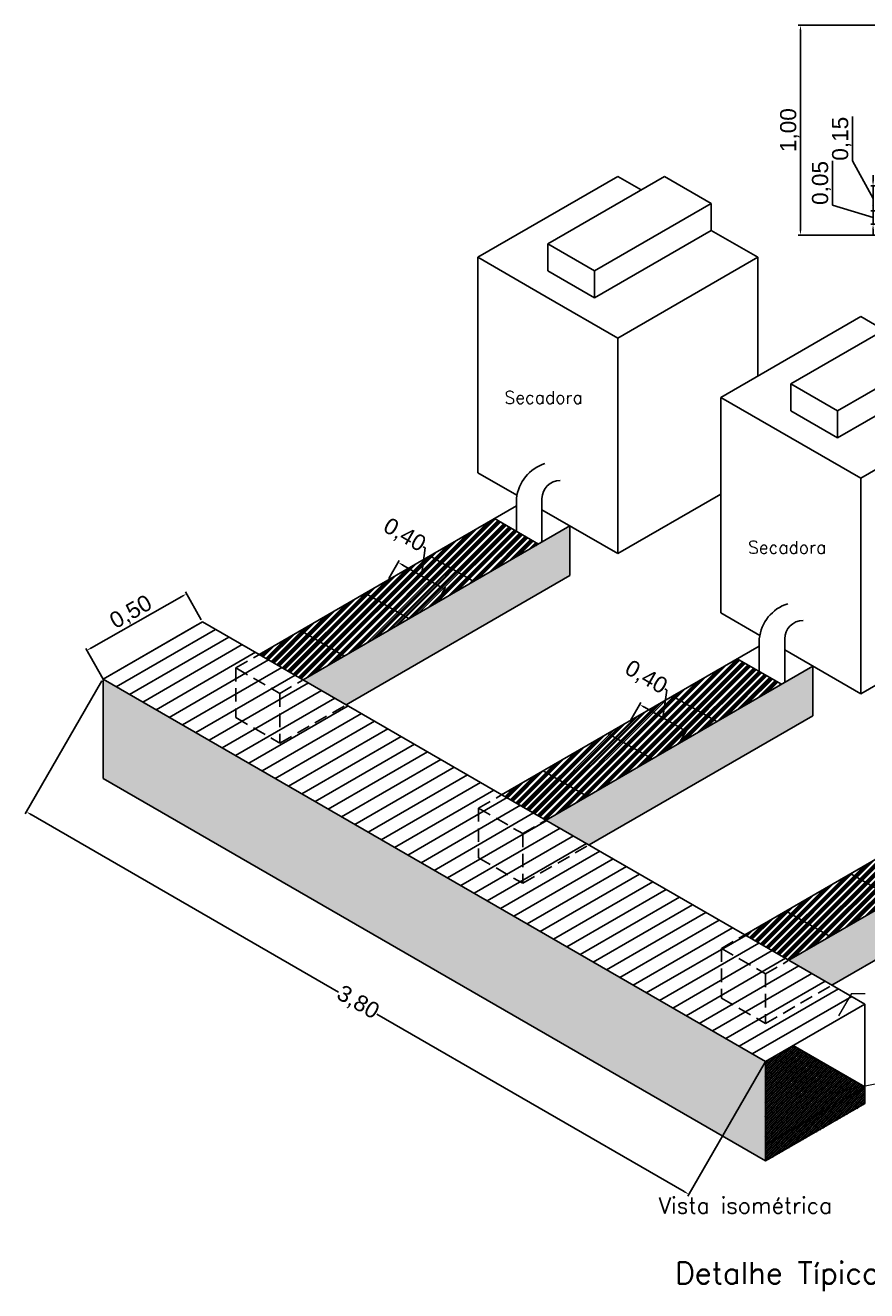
# Model space of a CAD drawing. Header units: metres. Extents: x -44 to 208, y -13 to 238.
# Tile 150 of 154: x 177 to 192, y 83 to 106. Entities that reach past the tile are written whole.
import ezdxf
from ezdxf.enums import TextEntityAlignment as Align

# ---------------------------------------------------------------- set-up
doc = ezdxf.new("R2010")
doc.units = ezdxf.units.M
doc.header["$MEASUREMENT"] = 0
doc.linetypes.add('HIDDEN', pattern=[0.375, 0.25, -0.125])
for name, color, linetype in [('HTC-PIS', 8, 'Continuous'), ('PRJ-GER', 1, 'HIDDEN'), ('TXT-ESP', 40, 'Continuous'), ('V_PB_Grelha', 1, 'Continuous'), ('VIS-V05', 31, 'Continuous')]:
    doc.layers.add(name, color=color, linetype=linetype)
doc.layers.add('V_Unifilar_Água_Fria', color=4, linetype='Continuous', lineweight=30)
doc.styles.add('ROMANS', font='romans__.ttf')
doc.styles.add('Texto Cota', font='arial.ttf')
doc.dimstyles.new('ARQ-1-25', dxfattribs={"dimtxt": 0.06, "dimasz": 0.02, "dimexe": 0.04, "dimexo": 0.04, "dimgap": 0.02, "dimtad": 1, "dimdec": 0, "dimlfac": 100, "dimzin": 4, "dimdsep": 46, "dimtxsty": 'Texto Cota', "dimblk1": 'DOT', "dimblk2": 'DOT', "dimsah": 1, "dimcen": 0.05, "dimclrd": 161, "dimclre": 161, "dimclrt": 40, "dimaunit": 1, "dimazin": 3, "dimtfac": 1.799999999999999, "dimtdec": 0, "dimtmove": 1, "dimatfit": 1, "dimldrblk": 'DOT', "dimfxl": 1, "dimtolj": 1, "dimtzin": 4, "dimarcsym": 0})

# ---------------------------------------------------------------- blocks, each defined once
blk = doc.blocks.new('*D4473')
at = {"layer": 'Defpoints', "color": 0, "transparency": 16777216}
for p in [(192.7620859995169, 102.9637722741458), (192.4952290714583, 102.7137722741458), (192.7620859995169, 102.7137722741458)]:
    blk.add_point(p, dxfattribs=at)
at = {"layer": 'TXT-ESP', "lineweight": -2, "transparency": 16777216}
for p, q in [((191.7397289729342, 103.068911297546), (191.7397289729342, 103.890425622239)), ((192.4952290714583, 103.0637722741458), (192.4952290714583, 103.1637722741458)), ((192.4952290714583, 102.8387722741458), (191.7397289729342, 103.068911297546)), ((192.7220859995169, 102.9637722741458), (192.4552290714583, 102.9637722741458)), ((192.4952290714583, 102.9637722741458), (192.4952290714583, 102.7137722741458)), ((192.4952290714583, 102.9637722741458), (192.4952290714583, 102.7137722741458)), ((192.7220859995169, 102.7137722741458), (192.4552290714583, 102.7137722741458)), ((192.4952290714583, 102.6137722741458), (192.4952290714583, 102.5137722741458))]:
    blk.add_line(p, q, dxfattribs=at)
at = {"layer": 'TXT-ESP', "transparency": 16777216}
for points in [[(192.4785624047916, 103.0637722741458), (192.511895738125, 103.0637722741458), (192.4952290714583, 102.9637722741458)], [(192.4785624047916, 102.6137722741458), (192.511895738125, 102.6137722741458), (192.4952290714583, 102.7137722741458)]]:
    blk.add_solid(points, dxfattribs=at)
at = {"layer": 'TXT-ESP', "color": 40, "transparency": 16777216, "insert": (191.5394424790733, 103.4796684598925), "char_height": 0.06, "attachment_point": 5, "rotation": 90, "style": 'Texto Cota'}
blk.add_mtext('\\A1;{\\H5x;\\C256;0,05}', dxfattribs=at)
blk = doc.blocks.new('_DOT')
at = {"color": 0, "linetype": 'ByBlock'}
blk.add_line((-0.5, 0), (-1, 0), dxfattribs=at)
at = {"color": 0, "linetype": 'ByBlock', "const_width": 0.5}
blk.add_lwpolyline([(-0.25, 0, 1), (0.25, 0, 1)], format="xyb", close=True, dxfattribs=at)
blk = doc.blocks.new('*D4474')
at = {"layer": 'Defpoints', "color": 0, "transparency": 16777216}
for p in [(194.4736829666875, 103.423895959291), (192.4952290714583, 102.9637722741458), (192.7620859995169, 102.9637722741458)]:
    blk.add_point(p, dxfattribs=at)
at = {"layer": 'TXT-ESP', "lineweight": -2, "transparency": 16777216}
for p, q in [((192.1123238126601, 103.8898860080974), (192.1123238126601, 104.7114003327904)), ((192.4952290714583, 103.1938341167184), (192.1123238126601, 103.8898860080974)), ((192.4952290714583, 103.523895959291), (192.4952290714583, 103.623895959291)), ((194.4336829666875, 103.423895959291), (192.4552290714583, 103.423895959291)), ((192.4952290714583, 103.423895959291), (192.4952290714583, 102.9637722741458)), ((192.4952290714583, 103.423895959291), (192.4952290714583, 102.9637722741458)), ((192.7220859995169, 102.9637722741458), (192.4552290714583, 102.9637722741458)), ((192.4952290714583, 102.8637722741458), (192.4952290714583, 102.7637722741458))]:
    blk.add_line(p, q, dxfattribs=at)
at = {"layer": 'TXT-ESP', "transparency": 16777216}
for points in [[(192.4785624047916, 103.523895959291), (192.511895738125, 103.523895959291), (192.4952290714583, 103.423895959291)], [(192.4785624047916, 102.8637722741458), (192.511895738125, 102.8637722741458), (192.4952290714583, 102.9637722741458)]]:
    blk.add_solid(points, dxfattribs=at)
at = {"layer": 'TXT-ESP', "color": 40, "transparency": 16777216, "insert": (191.9120373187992, 104.3006431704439), "char_height": 0.06, "attachment_point": 5, "rotation": 90, "style": 'Texto Cota'}
blk.add_mtext('\\A1;{\\H5x;\\C256;0,15}', dxfattribs=at)
blk = doc.blocks.new('*D4484')
at = {"layer": 'Defpoints', "color": 0, "transparency": 16777216}
for p in [(192.7620859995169, 106.4059620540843), (191.1479610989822, 102.5137722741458), (192.7620859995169, 102.5137722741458)]:
    blk.add_point(p, dxfattribs=at)
at = {"layer": 'TXT-ESP', "lineweight": -2, "transparency": 16777216}
for p, q in [((192.7220859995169, 106.4059620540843), (191.1079610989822, 106.4059620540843)), ((191.1479610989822, 106.3059620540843), (191.1479610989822, 102.6137722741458)), ((192.7220859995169, 102.5137722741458), (191.1079610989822, 102.5137722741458))]:
    blk.add_line(p, q, dxfattribs=at)
at = {"layer": 'TXT-ESP', "transparency": 16777216}
for points in [[(191.1312944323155, 106.3059620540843), (191.1646277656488, 106.3059620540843), (191.1479610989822, 106.4059620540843)], [(191.1312944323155, 102.6137722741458), (191.1646277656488, 102.6137722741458), (191.1479610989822, 102.5137722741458)]]:
    blk.add_solid(points, dxfattribs=at)
at = {"layer": 'TXT-ESP', "color": 40, "transparency": 16777216, "insert": (190.9476746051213, 104.4598671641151), "char_height": 0.06, "attachment_point": 5, "rotation": 90, "style": 'Texto Cota'}
blk.add_mtext('\\A1;{\\H5x;\\C256;1,00}', dxfattribs=at)
blk = doc.blocks.new('*D4476')
at = {"layer": 'Defpoints', "color": 0, "transparency": 16777216}
for p in [(180.0481920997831, 95.33690891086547), (177.9021600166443, 94.80300063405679), (178.2235008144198, 94.23723603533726)]:
    blk.add_point(p, dxfattribs=at)
at = {"layer": 'TXT-ESP', "lineweight": -2, "transparency": 16777216}
for p, q in [((180.0284371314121, 95.37169024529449), (179.7342763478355, 95.88960069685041)), ((179.667077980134, 95.805431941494), (177.9891133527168, 94.85238805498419)), ((178.2037458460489, 94.27201736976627), (177.8824050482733, 94.83778196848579))]:
    blk.add_line(p, q, dxfattribs=at)
at = {"layer": 'TXT-ESP', "transparency": 16777216}
for points in [[(179.6588467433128, 95.81992416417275), (179.6753092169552, 95.79093971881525), (179.7540313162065, 95.85481936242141)], [(177.9808821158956, 94.86688027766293), (177.997344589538, 94.83789583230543), (177.9021600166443, 94.80300063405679)]]:
    blk.add_solid(points, dxfattribs=at)
at = {"layer": 'TXT-ESP', "color": 40, "transparency": 16777216, "insert": (178.7291793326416, 95.50306578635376), "char_height": 0.06, "attachment_point": 5, "rotation": 29.595541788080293, "style": 'Texto Cota'}
blk.add_mtext('\\A1;{\\H5x;\\C256;0,50}', dxfattribs=at)
blk = doc.blocks.new('*D4478')
at = {"layer": 'Defpoints', "color": 0, "transparency": 16777216}
for p in [(178.2037458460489, 94.27201736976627), (176.7815425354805, 91.8086889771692), (190.5200542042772, 87.20738144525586)]:
    blk.add_point(p, dxfattribs=at)
at = {"layer": 'TXT-ESP', "lineweight": -2, "transparency": 16777216}
for p, q in [((178.1837458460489, 94.2373763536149), (176.7615425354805, 91.77404796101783)), ((176.868145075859, 91.75868897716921), (182.5754769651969, 88.46355937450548)), ((188.9912483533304, 84.7594120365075), (183.2839164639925, 88.05454163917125)), ((190.5000542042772, 87.1727404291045), (189.0578508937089, 84.67477102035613))]:
    blk.add_line(p, q, dxfattribs=at)
at = {"layer": 'TXT-ESP', "transparency": 16777216}
for points in [[(176.8764784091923, 91.77312273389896), (176.8598117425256, 91.74425522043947), (176.7815425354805, 91.8086889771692)], [(188.9995816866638, 84.77384579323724), (188.9829150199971, 84.74497827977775), (189.0778508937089, 84.7094120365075)]]:
    blk.add_solid(points, dxfattribs=at)
at = {"layer": 'TXT-ESP', "color": 40, "transparency": 16777216, "insert": (182.9296967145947, 88.25905050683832), "char_height": 0.06, "attachment_point": 5, "rotation": 330.0000000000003, "style": 'Texto Cota'}
blk.add_mtext('\\A1;{\\H5x;\\C256;3,80}', dxfattribs=at)
blk = doc.blocks.new('*D4480')
at = {"layer": 'Defpoints', "color": 0, "transparency": 16777216}
for p in [(183.6810169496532, 96.43827843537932), (183.4898733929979, 96.10720808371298), (184.3950183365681, 95.68549975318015)]:
    blk.add_point(p, dxfattribs=at)
at = {"layer": 'TXT-ESP', "lineweight": -2, "transparency": 16777216}
for p, q in [((184.1117488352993, 96.18959526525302), (184.1817136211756, 96.7077861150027)), ((184.1817136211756, 96.7077861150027), (184.1470726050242, 96.72778611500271)), ((183.5098733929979, 96.14184909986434), (183.7010169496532, 96.47291945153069)), ((184.4558781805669, 95.99091209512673), (183.7676194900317, 96.38827843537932)), ((184.4150183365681, 95.72014076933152), (184.5624807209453, 95.97555311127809))]:
    blk.add_line(p, q, dxfattribs=at)
at = {"layer": 'TXT-ESP', "transparency": 16777216}
for points in [[(183.775952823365, 96.40271219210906), (183.7592861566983, 96.37384467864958), (183.6810169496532, 96.43827843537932)], [(184.4642115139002, 96.00534585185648), (184.4475448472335, 95.97647833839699), (184.5424807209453, 95.94091209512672)]]:
    blk.add_solid(points, dxfattribs=at)
at = {"layer": 'TXT-ESP', "color": 40, "transparency": 16777216, "insert": (183.7927642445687, 96.93234614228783), "char_height": 0.06, "attachment_point": 5, "rotation": 330.0000000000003, "style": 'Texto Cota'}
blk.add_mtext('\\A1;{\\H5x;\\C256;0,40}', dxfattribs=at)
blk = doc.blocks.new('*D4481')
at = {"layer": 'Defpoints', "color": 0, "transparency": 16777216}
for p in [(188.1642672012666, 93.79972999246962), (187.9731236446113, 93.46865964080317), (188.8782685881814, 93.04695131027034)]:
    blk.add_point(p, dxfattribs=at)
at = {"layer": 'TXT-ESP', "lineweight": -2, "transparency": 16777216}
for p, q in [((188.5949990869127, 93.55104682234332), (188.6649638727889, 94.06923767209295)), ((188.6649638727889, 94.06923767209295), (188.6303228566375, 94.08923767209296)), ((187.9931236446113, 93.50330065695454), (188.1842672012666, 93.83437100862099)), ((188.9391284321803, 93.35236365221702), (188.2508697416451, 93.74972999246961)), ((188.8982685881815, 93.08159232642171), (189.0457309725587, 93.3370046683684))]:
    blk.add_line(p, q, dxfattribs=at)
at = {"layer": 'TXT-ESP', "transparency": 16777216}
for points in [[(188.2592030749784, 93.76416374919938), (188.2425364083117, 93.73529623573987), (188.1642672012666, 93.79972999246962)], [(188.9474617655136, 93.3667974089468), (188.9307950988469, 93.33792989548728), (189.0257309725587, 93.30236365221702)]]:
    blk.add_solid(points, dxfattribs=at)
at = {"layer": 'TXT-ESP', "color": 40, "transparency": 16777216, "insert": (188.276014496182, 94.29379769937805), "char_height": 0.06, "attachment_point": 5, "rotation": 330.0000000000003, "style": 'Texto Cota'}
blk.add_mtext('\\A1;{\\H5x;\\C256;0,40}', dxfattribs=at)

msp = doc.modelspace()

# ---------------------------------------------------------------- hatches: boundary and pattern name
at = {"layer": 'HTC-PIS'}
h = msp.add_hatch(dxfattribs=at)
h.set_pattern_fill('AR-CONC', color=256, scale=0.03)
h.set_pattern_definition([(49.99999999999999, (25.30214999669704, -78.10458867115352), (0.215178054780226, -0.01882564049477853), [0.0225, -0.2475]), (355, (25.30214999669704, -78.10458867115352), (-0.0416254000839, 0.2256576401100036), [0.018, -0.198]), (100.45144446, (25.32008150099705, -78.10615747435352), (0.1735526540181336, 0.2068319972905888), [0.01912205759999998, -0.2103426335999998]), (46.18420000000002, (25.30214999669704, -78.04458867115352), (0.3201723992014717, -0.04965578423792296), [0.03374999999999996, -0.3712499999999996]), (96.63563549, (25.32883102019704, -78.04872666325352), (0.2803985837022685, 0.2922355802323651), [0.0286831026, -0.3155141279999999]), (351.1841639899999, (25.30214999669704, -78.04458867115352), (0.2803985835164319, 0.292235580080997), [0.027, -0.2970000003]), (21, (25.33214999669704, -78.05958867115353), (0.1790721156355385, -0.1207856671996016), [0.0225, -0.2475]), (326.0000000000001, (25.33214999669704, -78.05958867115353), (0.07299459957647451, 0.2175450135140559), [0.018, -0.198]), (71.45144474, (25.34707267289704, -78.06965414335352), (0.2520667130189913, 0.09675934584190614), [0.019122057, -0.2103426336]), (37.50000000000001, (25.30214999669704, -78.10458867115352), (0.003647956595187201, 0.09986815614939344), [0, -0.1956, 0, -0.201, 0, -0.19875]), (7.499999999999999, (25.30214999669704, -78.10458867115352), (0.07892086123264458, 0.1183235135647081), [0, -0.1146, 0, -0.1911, 0, -0.07575]), (327.5, (25.23524999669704, -78.10458867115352), (0.1601467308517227, -0.006766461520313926), [0, -0.075, 0, -0.234, 0, -0.3105]), (317.5, (25.20524999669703, -78.10458867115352), (0.1749558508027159, 0.03003149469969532), [0, -0.0975, 0, -0.1554, 0, -0.2205])])
h.paths.add_polyline_path([(190.5000542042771, 85.32829417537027), (190.5000542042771, 87.17274042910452), (178.2037458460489, 94.27201736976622), (178.2037458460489, 92.42757111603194)])
h.paths.add_polyline_path([(190.9330669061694, 89.05252351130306), (191.7317355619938, 88.59141194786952), (195.8836701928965, 90.98853252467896), (195.8836701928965, 91.91075565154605)])
h.paths.add_polyline_path([(186.4263917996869, 91.65445359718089), (187.2250604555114, 91.19334203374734), (191.3769950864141, 93.59046261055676), (191.3769950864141, 94.51268573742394)])
h.paths.add_polyline_path([(186.8703199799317, 96.1923926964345), (186.8703199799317, 97.1146158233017), (181.9197166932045, 94.25638368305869), (182.718385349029, 93.79527211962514)])
at = {"layer": 'V_PB_Grelha'}
h = msp.add_hatch(dxfattribs=at)
h.set_pattern_fill('ANSI34', color=256, scale=0.15)
h.set_pattern_definition([(45, (25.54807616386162, -80.591020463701), (-0.07954951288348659, 0.0795495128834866), []), (45, (25.57459266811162, -80.591020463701), (-0.07954951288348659, 0.0795495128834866), []), (45, (25.60110917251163, -80.591020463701), (-0.07954951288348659, 0.0795495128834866), []), (45, (25.62762567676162, -80.591020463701), (-0.07954951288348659, 0.0795495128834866), [])])
h.paths.add_polyline_path([(183.8867039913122, 95.39202432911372), (183.0689213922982, 95.86417133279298), (181.8689213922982, 95.17135100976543), (182.6867039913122, 94.69920400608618)])
h.paths.add_polyline_path([(185.0867039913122, 96.08484465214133), (184.2689213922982, 96.55699165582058), (183.0689213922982, 95.86417133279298), (183.8867039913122, 95.39202432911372)])
h.paths.add_polyline_path([(186.2867039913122, 96.77766497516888), (185.4689213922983, 97.24981197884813), (184.2689213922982, 96.55699165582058), (185.0867039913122, 96.08484465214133)])
h.paths.add_polyline_path([(188.3933790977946, 92.79009424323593), (187.5755964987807, 93.26224124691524), (186.3755964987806, 92.56942092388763), (187.1933790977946, 92.09727392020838)])
h.paths.add_polyline_path([(189.5933790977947, 93.48291456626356), (188.7755964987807, 93.95506156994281), (187.5755964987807, 93.26224124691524), (188.3933790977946, 92.79009424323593)])
h.paths.add_polyline_path([(190.7933790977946, 94.17573488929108), (189.9755964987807, 94.64788189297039), (188.7755964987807, 93.95506156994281), (189.5933790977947, 93.48291456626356)])
h.paths.add_polyline_path([(192.9000542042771, 90.18816415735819), (192.0822716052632, 90.66031116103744), (190.8822716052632, 89.96749083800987), (191.7000542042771, 89.49534383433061)])
h.paths.add_polyline_path([(194.1000542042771, 90.88098448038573), (193.2822716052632, 91.35313148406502), (192.0822716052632, 90.66031116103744), (192.9000542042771, 90.18816415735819)])
h.paths.add_polyline_path([(195.3000542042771, 91.57380480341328), (194.4822716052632, 92.04595180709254), (193.2822716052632, 91.35313148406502), (194.1000542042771, 90.88098448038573)])
h.paths.add_polyline_path([(181.1019340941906, 94.72853068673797), (181.9197166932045, 94.25638368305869), (182.6867039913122, 94.69920400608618), (181.8689213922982, 95.17135100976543)])
h.paths.add_polyline_path([(185.608609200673, 92.12660060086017), (186.426391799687, 91.65445359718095), (187.1933790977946, 92.09727392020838), (186.3755964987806, 92.56942092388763)])
h.paths.add_polyline_path([(190.1152843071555, 89.52467051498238), (190.9330669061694, 89.0525235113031), (191.7000542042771, 89.49534383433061), (190.8822716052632, 89.96749083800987)])
at = {"layer": 'V_Unifilar_Água_Fria'}
h = msp.add_hatch(dxfattribs=at)
h.set_pattern_fill('ANSI33', color=256, scale=0.15)
h.set_pattern_definition([(45, (28.49187347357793, -80.23350435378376), (-0.02651650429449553, 0.02651650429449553), []), (45, (28.51838997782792, -80.23350435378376), (-0.02651650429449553, 0.02651650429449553), [0.01875, -0.009375])])
h.paths.add_polyline_path([(192.3445004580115, 86.39318571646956), (192.3445004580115, 86.69720222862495), (190.5000542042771, 85.63231068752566), (190.5000542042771, 85.32829417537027)])
h.paths.add_polyline_path([(192.3445004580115, 86.69720222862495), (191.010449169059, 87.46741709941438), (190.5000542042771, 87.17274042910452), (190.5000542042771, 85.63231068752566)])

# ---------------------------------------------------------------- linework, layer by layer
at = {"layer": 'PRJ-GER'}
for p, q in [((180.6689213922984, 94.47853068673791), (181.0955027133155, 94.72481752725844)), ((180.6689213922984, 94.47853068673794), (180.6689213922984, 93.55630755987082)), ((180.6689213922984, 94.47853068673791), (181.4867039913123, 94.00638368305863)), ((181.4867039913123, 94.00638368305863), (181.8975995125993, 94.24361432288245)), ((181.4867039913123, 94.00638368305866), (181.4867039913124, 93.08416055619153)), ((181.4867039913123, 93.0841605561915), (182.7010084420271, 93.78523955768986)), ((180.6689213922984, 93.55630755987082), (181.4867039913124, 93.08416055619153)), ((185.1755964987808, 91.87660060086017), (185.6021778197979, 92.1228874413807)), ((185.1755964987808, 91.8766006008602), (185.1755964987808, 90.95437747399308)), ((185.1755964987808, 91.87660060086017), (185.9933790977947, 91.40445359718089)), ((185.9933790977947, 91.40445359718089), (186.4042746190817, 91.64168423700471)), ((185.9933790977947, 91.40445359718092), (185.9933790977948, 90.4822304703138)), ((185.9933790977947, 90.48223047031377), (187.2076835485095, 91.18330947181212)), ((185.1755964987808, 90.95437747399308), (185.9933790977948, 90.4822304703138)), ((189.6822716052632, 89.27467051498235), (190.1088529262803, 89.52095735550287)), ((189.6822716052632, 89.27467051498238), (189.6822716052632, 88.35244738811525)), ((189.6822716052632, 89.27467051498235), (190.5000542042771, 88.80252351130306)), ((190.5000542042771, 88.80252351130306), (190.9109497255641, 89.03975415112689)), ((190.5000542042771, 88.8025235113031), (190.5000542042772, 87.88030038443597)), ((190.5000542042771, 87.88030038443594), (191.7143586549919, 88.5813793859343)), ((189.6822716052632, 88.35244738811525), (190.5000542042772, 87.88030038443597))]:
    msp.add_line(p, q, dxfattribs=at)
at = {"layer": 'TXT-ESP', "lineweight": 13}
for p, q in [((192.0976939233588, 88.43802708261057), (191.8526481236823, 88.02160304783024)), ((192.0976939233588, 88.43802708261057), (192.3470638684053, 88.43802708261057)), ((192.6922832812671, 86.78562208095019), (191.6774748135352, 86.58230966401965))]:
    msp.add_line(p, q, dxfattribs=at)
at = {"layer": 'V_PB_Grelha'}
for p, q in [((185.4689213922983, 97.24981197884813), (186.2867039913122, 96.77766497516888)), ((184.2689213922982, 96.55699165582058), (185.0867039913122, 96.08484465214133)), ((183.0689213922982, 95.864171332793), (183.8867039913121, 95.39202432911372)), ((178.2037458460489, 94.27201736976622), (179.9481920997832, 95.27917388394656)), ((178.4496720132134, 94.13003183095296), (180.2941182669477, 95.19492337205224)), ((181.8689213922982, 95.17135100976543), (182.6867039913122, 94.69920400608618)), ((178.695598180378, 93.98804629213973), (180.5400444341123, 95.05293783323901)), ((178.9415243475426, 93.8460607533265), (180.7859706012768, 94.91095229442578)), ((179.1874505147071, 93.7040752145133), (181.0318967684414, 94.76896675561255)), ((189.9755964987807, 94.64788189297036), (190.7933790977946, 94.17573488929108)), ((179.4333766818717, 93.56208967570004), (181.277822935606, 94.62698121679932)), ((179.6793028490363, 93.4201041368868), (181.5237491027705, 94.48499567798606)), ((179.9252290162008, 93.27811859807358), (181.7696752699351, 94.34301013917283)), ((180.1711551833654, 93.13613305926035), (182.0156014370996, 94.2010246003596)), ((180.4170813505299, 92.99414752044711), (182.2615276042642, 94.0590390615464)), ((188.7755964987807, 93.95506156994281), (189.5933790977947, 93.48291456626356)), ((180.6630075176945, 92.85216198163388), (182.5074537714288, 93.91705352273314)), ((180.9089336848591, 92.71017644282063), (182.7533799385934, 93.77506798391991)), ((181.1548598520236, 92.5681909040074), (182.9993061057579, 93.63308244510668)), ((181.4007860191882, 92.42620536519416), (183.2452322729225, 93.49109690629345)), ((181.6467121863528, 92.28421982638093), (183.4911584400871, 93.34911136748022)), ((187.5755964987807, 93.26224124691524), (188.3933790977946, 92.79009424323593)), ((181.8926383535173, 92.1422342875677), (183.7370846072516, 93.20712582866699)), ((182.1385645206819, 92.00024874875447), (183.9830107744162, 93.06514028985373)), ((182.3844906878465, 91.85826320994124), (184.2289369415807, 92.9231547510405)), ((182.630416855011, 91.71627767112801), (184.4748631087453, 92.78116921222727)), ((182.8763430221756, 91.57429213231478), (184.7207892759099, 92.63918367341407)), ((186.3755964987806, 92.56942092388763), (187.1978052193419, 92.09471849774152)), ((183.1222691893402, 91.43230659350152), (184.9667154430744, 92.49719813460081)), ((183.3681953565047, 91.29032105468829), (185.212641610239, 92.35521259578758)), ((183.6141215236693, 91.14833551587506), (185.4585677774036, 92.21322705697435)), ((183.8600476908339, 91.00634997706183), (185.7044939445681, 92.07124151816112)), ((184.1059738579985, 90.8643644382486), (185.9504201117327, 91.92925597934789)), ((184.351900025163, 90.72237889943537), (186.1963462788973, 91.78727044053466)), ((184.5978261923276, 90.58039336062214), (186.4422724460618, 91.6452849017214)), ((184.8437523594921, 90.43840782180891), (186.6881986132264, 91.50329936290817)), ((185.0896785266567, 90.29642228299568), (186.934124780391, 91.36131382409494)), ((185.3356046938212, 90.15443674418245), (187.1800509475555, 91.2193282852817)), ((185.5815308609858, 90.01245120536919), (187.4259771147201, 91.07734274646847)), ((185.8274570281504, 89.87046566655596), (187.6719032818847, 90.93535720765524)), ((186.073383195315, 89.72848012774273), (187.9178294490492, 90.79337166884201)), ((192.0822716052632, 90.66031116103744), (192.9000542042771, 90.18816415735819)), ((186.3193093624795, 89.5864945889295), (188.1637556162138, 90.65138613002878)), ((186.5652355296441, 89.44450905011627), (188.4096817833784, 90.50940059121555)), ((186.8111616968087, 89.30252351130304), (188.6556079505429, 90.3674150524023)), ((187.0570878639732, 89.1605379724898), (188.9015341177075, 90.22542951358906)), ((187.3030140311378, 89.01855243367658), (189.1474602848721, 90.08344397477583)), ((190.8822716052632, 89.96749083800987), (191.7000542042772, 89.49534383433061)), ((187.5489401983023, 88.87656689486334), (189.3933864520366, 89.9414584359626)), ((187.7948663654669, 88.73458135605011), (189.6393126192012, 89.79947289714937)), ((188.0407925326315, 88.59259581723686), (189.8852387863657, 89.65748735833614)), ((188.2867186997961, 88.45061027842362), (190.1311649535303, 89.51550181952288)), ((188.5326448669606, 88.3086247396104), (190.3770911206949, 89.37351628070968)), ((188.7785710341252, 88.16663920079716), (190.6230172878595, 89.23153074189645)), ((189.0244972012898, 88.02465366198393), (190.868943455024, 89.08954520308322)), ((189.2704233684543, 87.8826681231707), (191.1148696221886, 88.94755966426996)), ((189.5163495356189, 87.74068258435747), (191.3607957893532, 88.80557412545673)), ((189.7622757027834, 87.59869704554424), (191.6067219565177, 88.6635885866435)), ((190.008201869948, 87.45671150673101), (191.8526481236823, 88.52160304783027)), ((190.2541280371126, 87.31472596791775), (192.0985742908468, 88.37961750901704))]:
    msp.add_line(p, q, dxfattribs=at)
at = {"layer": 'V_Unifilar_Água_Fria'}
for p, q in [((191.3769950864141, 94.51268573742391), (191.3769950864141, 94.51268573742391)), ((192.3445004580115, 86.69720222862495), (191.010449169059, 87.46741709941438)), ((190.5000542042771, 85.63231068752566), (192.3445004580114, 86.69720222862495))]:
    msp.add_line(p, q, dxfattribs=at)
at = {"layer": 'VIS-V05'}
for p, q in [((187.7604667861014, 103.6006893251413), (185.162390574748, 102.1006893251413)), ((188.6264921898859, 103.6006893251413), (186.4614286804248, 102.3506893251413)), ((187.7604667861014, 103.6006893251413), (188.1934794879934, 103.3506893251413)), ((189.4925175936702, 103.1006893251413), (188.6264921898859, 103.6006893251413)), ((187.3274540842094, 101.8506893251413), (189.4925175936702, 103.1006893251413)), ((189.4925175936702, 102.6006893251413), (189.4925175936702, 103.1006893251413)), ((187.3274540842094, 101.3506893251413), (189.4925175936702, 102.6006893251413)), ((189.49251759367, 102.6006893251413), (190.3585429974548, 102.1006893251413)), ((186.4614286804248, 102.3506893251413), (187.3274540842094, 101.8506893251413)), ((186.4614286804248, 102.3506893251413), (186.4614286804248, 101.8506893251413)), ((185.162390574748, 102.1006893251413), (186.4309375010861, 101.3682934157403)), ((185.162390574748, 98.10068932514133), (185.162390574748, 102.1006893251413)), ((190.3585429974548, 102.1006893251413), (187.7604667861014, 100.6006893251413)), ((190.3585429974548, 99.89682915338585), (190.3585429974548, 102.1006893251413)), ((187.3274540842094, 101.3506893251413), (186.4614286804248, 101.8506893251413)), ((187.3274540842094, 101.8506893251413), (187.3274540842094, 101.3506893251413)), ((186.4309375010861, 101.3682934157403), (187.7604667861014, 100.6006893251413)), ((192.2671418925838, 100.9987592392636), (189.6690656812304, 99.49875923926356)), ((193.1331672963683, 100.9987592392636), (190.9681037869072, 99.74875923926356)), ((192.2671418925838, 100.9987592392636), (192.7001545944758, 100.7487592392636)), ((187.7604667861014, 96.60068932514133), (187.7604667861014, 100.6006893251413)), ((191.8341291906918, 99.24875923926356), (193.9991927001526, 100.4987592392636)), ((191.8341291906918, 98.74875923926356), (193.9991927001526, 99.99875923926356)), ((190.9681037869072, 99.74875923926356), (191.8341291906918, 99.24875923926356)), ((190.9681037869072, 99.74875923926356), (190.9681037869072, 99.24875923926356)), ((189.6690656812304, 99.49875923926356), (192.2671418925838, 97.99875923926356)), ((189.6690656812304, 95.49875923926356), (189.6690656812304, 99.49875923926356)), ((194.8652181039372, 99.49875923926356), (192.2671418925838, 97.99875923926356)), ((191.8341291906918, 98.74875923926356), (190.9681037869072, 99.24875923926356)), ((191.8341291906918, 99.24875923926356), (191.8341291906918, 98.74875923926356)), ((185.8863231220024, 97.68272667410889), (185.162390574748, 98.10068932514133)), ((192.2671418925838, 93.99875923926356), (192.2671418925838, 97.99875923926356)), ((187.7604667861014, 96.60068932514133), (189.6690656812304, 97.70261941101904)), ((181.1019340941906, 94.728530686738), (185.8778126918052, 97.48588548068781)), ((185.8778126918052, 97.0137384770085), (185.8778126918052, 97.622112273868)), ((186.3509923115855, 96.81478185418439), (186.3509923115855, 97.622112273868)), ((187.7604667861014, 96.60068932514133), (186.3509923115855, 97.41444979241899)), ((181.9197166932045, 94.25638368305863), (186.8703199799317, 97.11461582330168)), ((186.8703199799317, 97.11461582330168), (186.8703199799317, 96.19239269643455)), ((182.718385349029, 93.79527211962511), (186.8703199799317, 96.19239269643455)), ((190.3929982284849, 95.0807965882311), (189.6690656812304, 95.49875923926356)), ((178.2037458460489, 94.27201736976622), (180.0481920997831, 95.33690891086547)), ((181.1019340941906, 94.72853068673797), (180.0481920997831, 95.33690891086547)), ((185.6017594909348, 92.12264591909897), (190.3844877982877, 94.88395539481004)), ((190.3844877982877, 94.4118083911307), (190.3844877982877, 95.0201821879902)), ((190.8576674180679, 94.21285176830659), (190.8576674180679, 95.0201821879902)), ((192.2671418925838, 93.99875923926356), (194.1757407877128, 95.10068932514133)), ((185.6086092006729, 92.12660060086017), (181.1019340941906, 94.72853068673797)), ((192.2671418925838, 93.99875923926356), (190.8576674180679, 94.81251970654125)), ((186.426391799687, 91.65445359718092), (191.3769950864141, 94.51268573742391)), ((191.3769950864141, 94.51268573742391), (191.3769950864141, 93.59046261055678)), ((190.5000542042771, 87.17274042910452), (178.2037458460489, 94.27201736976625)), ((178.2037458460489, 94.27201736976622), (178.2037458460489, 92.42757111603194)), ((187.2250604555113, 91.19334203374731), (191.3769950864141, 93.59046261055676)), ((190.5000542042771, 85.32829417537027), (178.2037458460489, 92.42757111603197)), ((190.1152843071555, 89.52467051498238), (185.608609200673, 92.1266006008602)), ((190.1152843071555, 89.52467051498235), (194.8911629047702, 92.28202530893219)), ((190.9330669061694, 89.0525235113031), (195.8836701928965, 91.91075565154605)), ((191.7317355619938, 88.59141194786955), (195.8836701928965, 90.98853252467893)), ((192.3445004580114, 88.23763197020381), (190.1152843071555, 89.52467051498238)), ((190.5000542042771, 87.17274042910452), (192.3445004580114, 88.23763197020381)), ((190.5000542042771, 87.17274042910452), (192.3445004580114, 88.23763197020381)), ((192.3445004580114, 88.23763197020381), (192.3445004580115, 86.39318571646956)), ((190.5000542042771, 87.17274042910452), (190.5000542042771, 85.32829417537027)), ((190.5000542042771, 85.32829417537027), (192.3445004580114, 86.39318571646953))]:
    msp.add_line(p, q, dxfattribs=at)
for centre, radius, start, end in [((186.634146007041, 97.54682561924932), 0.7600711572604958, 107.4146520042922, 174.3154104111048), ((186.6889777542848, 97.622112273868), 0.3379854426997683, 90, 180), ((191.1408211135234, 94.94489553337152), 0.7600711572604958, 107.4146520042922, 174.3154104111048), ((191.1956528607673, 95.0201821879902), 0.3379854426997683, 90, 180)]:
    msp.add_arc(centre, radius, start, end, dxfattribs=at)

# ---------------------------------------------------------------- texts
at = {"layer": 'TXT-ESP', "lineweight": 13, "style": 'ROMANS'}
for p in [(186.3813970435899, 99.49870274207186), (190.9017063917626, 96.71759243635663)]:
    msp.add_text('Secadora', height=0.2338354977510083, dxfattribs=at).set_placement(p, align=Align.MIDDLE)
at = {"layer": 'TXT-ESP', "lineweight": 13, "attachment_point": 1, "style": 'ROMANS'}
for s, width, insert, char_height in [('\\pi1.2437;Vista isométrica', 6.125295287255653, (187.2748709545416, 84.65191570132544), 0.297927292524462), ('\\pi8.8123;Detalhe Típico - Caixa de plumas', 28.71394375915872, (180.0113077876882, 83.45194859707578), 0.4048249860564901)]:
    msp.add_mtext_dynamic_manual_height_columns(s, width=width, gutter_width=1.5, heights=[0], dxfattribs=dict(at, insert=insert, char_height=char_height))

# ---------------------------------------------------------------- dimensions: what is measured, and where the dimension line sits
at = {"layer": 'TXT-ESP', "color": 0}
for base, p1, p2, angle, text, override, picture, middle in [((191.1479610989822, 102.5137722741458), (192.7620859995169, 106.4059620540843), (192.7620859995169, 102.5137722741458), 90, '{\\H5x;\\C256;1,00}', {"dimasz": 0.1, "dimclrd": 256, "dimclre": 256}, '*D4484', (190.9476746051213, 104.4598671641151)), ((177.9021600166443, 94.80300063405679), (180.0481920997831, 95.33690891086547), (178.2235008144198, 94.23723603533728), 29.59554178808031, '{\\H5x;\\C256;0,50}', {"dimasz": 0.1, "dimclrd": 256, "dimclre": 256}, '*D4476', (178.7291793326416, 95.50306578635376)), ((176.7815425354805, 91.8086889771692), (190.5200542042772, 87.20738144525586), (178.2037458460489, 94.27201736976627), 330.0000000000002, '{\\H5x;\\C256;3,80}', {"dimasz": 0.1, "dimtad": 0, "dimclrd": 256, "dimclre": 256}, '*D4478', (182.9296967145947, 88.25905050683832))]:
    dim = msp.add_linear_dim(base=base, p1=p1, p2=p2, angle=angle, text=text, dimstyle='ARQ-1-25', override=override, dxfattribs=at)
    dim.commit()
    dim.dimension.update_dxf_attribs({"geometry": picture, "text_midpoint": middle})
for base, p1, p2, angle, text, override, picture, middle in [((192.4952290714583, 102.9637722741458), (194.4736829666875, 103.423895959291), (192.7620859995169, 102.9637722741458), 270, '{\\H5x;\\C256;0,15}', {"dimasz": 0.1, "dimclrd": 256, "dimclre": 256}, '*D4474', (192.1123238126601, 103.9098860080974)), ((192.4952290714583, 102.7137722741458), (192.7620859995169, 102.9637722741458), (192.7620859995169, 102.7137722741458), 270, '{\\H5x;\\C256;0,05}', {"dimasz": 0.1, "dimclrd": 256, "dimclre": 256}, '*D4473', (191.7397289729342, 103.088911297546)), ((183.6810169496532, 96.43827843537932), (184.3950183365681, 95.68549975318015), (183.4898733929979, 96.10720808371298), 330.0000000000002, '{\\H5x;\\C256;0,40}', {"dimasz": 0.1, "dimtad": 0, "dimclrd": 256, "dimclre": 256}, '*D4480', (184.1297520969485, 96.7377861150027)), ((188.1642672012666, 93.79972999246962), (188.8782685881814, 93.04695131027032), (187.9731236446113, 93.46865964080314), 330.0000000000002, '{\\H5x;\\C256;0,40}', {"dimasz": 0.1, "dimtad": 0, "dimclrd": 256, "dimclre": 256}, '*D4481', (188.6130023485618, 94.09923767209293))]:
    dim = msp.add_linear_dim(base=base, p1=p1, p2=p2, angle=angle, text=text, dimstyle='ARQ-1-25', override=override, dxfattribs=at)
    dim.commit()
    dim.dimension.update_dxf_attribs({"geometry": picture, "text_midpoint": middle, "dimtype": 160})

doc.saveas('drawing.dxf')
